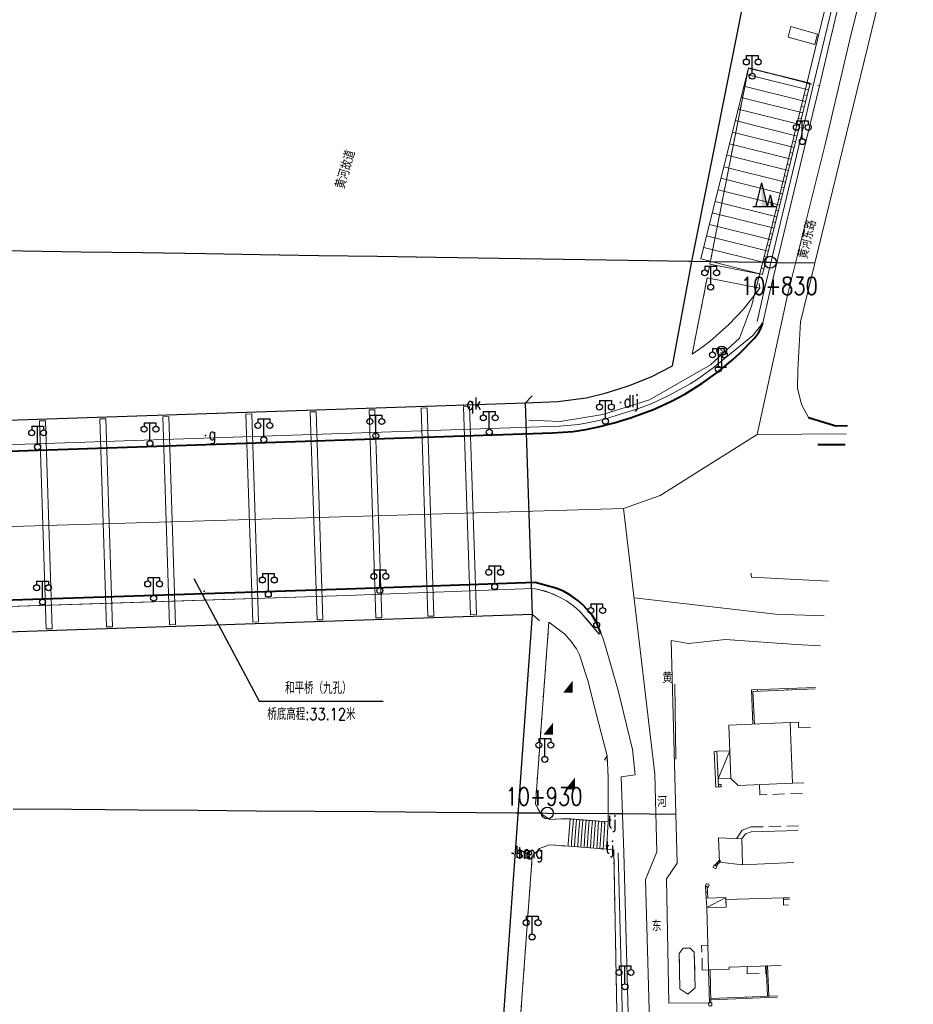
# Model space of a CAD drawing. Extents: x 39508475 to 39522402, y 3783947 to 3795549.
# Tile 225 of 256: x 39517838 to 39517988, y 3791577 to 3791742. Entities that reach past the tile are written whole.
import ezdxf
from ezdxf.enums import TextEntityAlignment as Align

# ---------------------------------------------------------------- set-up
doc = ezdxf.new("R2010")
doc.units = 0
doc.header["$PDSIZE"] = 0.2
for name, pattern in [('X0', [4, 3, -1]), ('X5', [3, 2, -1]), ('X6', [2, 1, -1])]:
    doc.linetypes.add(name, pattern=pattern)
doc.layers.get('0').update_dxf_attribs({"linetype": 'CONTINUOUS'})
for name, color, linetype in [('DLSS', 4, 'CONTINUOUS'), ('JCDL_CLKZD', 142, 'CONTINUOUS'), ('JCDL_DMD', 30, 'CONTINUOUS'), ('JCDL_DMX_F', 30, 'CONTINUOUS'), ('JCDL_JMDD_F', 231, 'CONTINUOUS'), ('JCDL_JMDX_F', 231, 'CONTINUOUS'), ('JCDL_JT_ZJ', 100, 'CONTINUOUS'), ('JCDL_JTD_F', 100, 'CONTINUOUS'), ('JCDL_ZBM', 3, 'CONTINUOUS'), ('JMD', 6, 'CONTINUOUS'), ('SXSS', 5, 'CONTINUOUS'), ('zdh', 7, 'CONTINUOUS'), ('断面线', 2, 'CONTINUOUS')]:
    doc.layers.add(name, color=color, linetype=linetype)
for name, color, linetype, lineweight in [('JCDL_JMDX', 1, 'CONTINUOUS', 0), ('JCDL_ZBX', 3, 'CONTINUOUS', 0), ('JCDL_ZBX_F', 7, 'CONTINUOUS', 0), ('TEXTL_ZJ', 7, 'CONTINUOUS', 0)]:
    doc.layers.add(name, color=color, linetype=linetype, lineweight=lineweight)
doc.styles.add('HZ', font='rs', dxfattribs={"width": 0.8, "bigfont": 'hztxt'})
doc.styles.get("Standard").update_dxf_attribs({"font": 'txt', "width": 1.1})
doc.linetypes.add('10422', pattern='A,2,[150,AAA.SHX,S=1,R=0,X=0,Y=1],2,[177,AAA.SHX,S=1,R=0,X=0,Y=0.8],1e-09', length=4)
doc.linetypes.add('X35', pattern='A,2,[150,AAA.SHX,S=1,R=0,X=0,Y=1],2,[177,AAA.SHX,S=1,R=0,X=0,Y=0.8],1e-09', length=4)
doc.linetypes.add('X49', pattern='A,0,[5,symbolt.shx,S=1,R=0,X=0,Y=0],-10', length=10)
doc.linetypes.add('X7', pattern='A,6,-1.333,[149,symbolx.shx,S=0.25,R=0,X=0,Y=0],-1.333,[149,symbolx.shx,S=0.25,R=0,X=0,Y=0],-1.333', length=9.999)

# ---------------------------------------------------------------- blocks, each defined once
blk = doc.blocks.new('3816000')
at = {"color": 0}
blk.add_line((0, 0), (0, 2), dxfattribs=at)
at = {"color": 0, "flags": 128}
blk.add_lwpolyline([(0.8, 0), (-0.8, 0)], dxfattribs=at)
at = {"color": 0, "linetype": 'Continuous'}
blk.add_circle((0, 2.8), 0.8, dxfattribs=at)
at = {"color": 0, "insert": (0, 2.8), "char_height": 1, "attachment_point": 5}
blk.add_mtext('S', dxfattribs=at)
blk = doc.blocks.new('3521000')
at = {"color": 0}
for p, q in [((-1, 3.5), (1, 3.5)), ((0, 0.5), (0, 3.5))]:
    blk.add_line(p, q, dxfattribs=at)
at = {"color": 0, "linetype": 'Continuous', "flags": 128}
for points in [[(-1, 3.5), (-1, 2.9)], [(1, 3.5), (1, 2.9)]]:
    blk.add_lwpolyline(points, dxfattribs=at)
at = {"color": 0}
for centre in [(-1, 2.4), (1, 2.4), (0, 0)]:
    blk.add_circle(centre, 0.5, dxfattribs=at)
blk = doc.blocks.new('3540000')
at = {"color": 0}
for p, q in [((-1.5, 0), (-0.5, 4)), ((0.5, 0), (-0.5, 4)), ((0.5, 0), (1, 2)), ((1.5, 0), (1, 2)), ((-2, 0), (2, 0))]:
    blk.add_line(p, q, dxfattribs=at)
for points in [[(-0.5, 4), (0.5, 0), (-0.5, 0)], [(1, 2), (1.5, 0), (1, 0)]]:
    blk.add_solid(points, dxfattribs=at)
blk = doc.blocks.new('8622000')
at = {"linetype": 'Continuous'}
blk.add_hatch(color=0, dxfattribs=at).paths.add_polyline_path([(0.8, 2), (-0.8, 0), (0.8, 0)])

msp = doc.modelspace()

# ---------------------------------------------------------------- linework, layer by layer
at = {"layer": 'DLSS', "linetype": 'Continuous'}
for p, q in [((39517922.69856, 3791677.75862), (39517923.79132, 3791678.92733)), ((39517814.949, 3791674.14), (39517922.69856, 3791677.75862)), ((39517923.871, 3791642.142), (39517816.17, 3791638.54301)), ((39517923.871, 3791642.142), (39517925.03953, 3791641.04905))]:
    msp.add_line(p, q, dxfattribs=at)
at = {"layer": 'DLSS', "linetype": 'X7', "lineweight": 0}
for points in [[(39517961.67146, 3791672.4367), (39517966.86461, 3791696.11318), (39517973.16666, 3791721.26903), (39517977.32279, 3791738.93362), (39517980.04624, 3791750)], [(39517976.76084, 3791672.57392), (39517961.67146, 3791672.4367), (39517945.33629, 3791662.19548), (39517939.18276, 3791659.97884)], [(39517939.18276, 3791659.97884), (39517811.3769, 3791656.21158), (39517755.73934, 3791654.41485), (39517750, 3791654.2295)], [(39517940.96356, 3791644.97232), (39517964.78093, 3791642.21207), (39517972.98308, 3791641.89551)]]:
    msp.add_lwpolyline(points, dxfattribs=at)
at = {"layer": 'DLSS', "linetype": 'Continuous', "lineweight": 20}
for points in [[(39517976.69539, 3791750), (39517974.11501, 3791739.254), (39517972.16643, 3791731.13802), (39517969.948, 3791721.89799), (39517963.832, 3791696.426), (39517962.66, 3791691.22699)], [(39517969.00149, 3791691.39426), (39517983.29631, 3791750)], [(39517969.0015, 3791691.39427), (39517968.5263, 3791683.29885), (39517968.48623, 3791680.25283), (39517969.13161, 3791677.46527), (39517970.32769, 3791675.29076)], [(39517973.70285, 3791647.74062), (39517960.71922, 3791648.43964), (39517960.70062, 3791648.81158)], [(39517935.36644, 3791639.01463), (39517935.705, 3791638.209), (39517936.138, 3791636.742), (39517938.266, 3791629.37), (39517940.70201, 3791619.44601), (39517941.165, 3791615.168), (39517938.793, 3791614.83101), (39517939.27201, 3791602.08099), (39517941.467, 3791518.69), (39517937.968, 3791518.52599)], [(39517972.36461, 3791636.87312), (39517968.271, 3791637.077), (39517956.35, 3791637.923), (39517950.159, 3791637.26301), (39517947.2, 3791637.744), (39517948.20101, 3791600.31299), (39517946.412, 3791597.656), (39517946.798, 3791576.75101), (39517953.52599, 3791576.765)]]:
    msp.add_lwpolyline(points, dxfattribs=at)
at = {"layer": 'DLSS', "linetype": 'X6', "lineweight": 0}
for points in [[(39517965.43503, 3791732.79262), (39517960.20821, 3791734.06937), (39517950.81605, 3791686.2755)], [(39517969.93904, 3791731.63261), (39517972.16643, 3791731.13802)], [(39517929.707, 3791607.778), (39517926.80101, 3791607.63999), (39517925.27172, 3791608.62695), (39517924.351, 3791610.19699), (39517926.635, 3791640.86301)], [(39517936.594, 3791607.26101), (39517936.611, 3791614.77701), (39517936.422, 3791618.33001)], [(39517937.54099, 3791602.533), (39517938.08147, 3791575.16521), (39517932.90855, 3791572.73313), (39517928.562, 3791568.57999), (39517927.25231, 3791563.35482), (39517926.694, 3791557.99699), (39517928.08934, 3791552.36825), (39517930.383, 3791547.04199), (39517931.7292, 3791542.10004), (39517930.106, 3791537.24199), (39517928.564, 3791535.273), (39517926.52, 3791532.97701), (39517924.518, 3791530.196), (39517920.08522, 3791526.68318), (39517919.48701, 3791540.514), (39517919.61199, 3791543.589), (39517923.81399, 3791601.393), (39517925.03554, 3791602.73307), (39517926.731, 3791603.376), (39517929.33699, 3791603.18801)]]:
    msp.add_lwpolyline(points, dxfattribs=at)
at = {"layer": 'DLSS', "linetype": 'Continuous', "lineweight": 0}
for points in [[(39517962.65981, 3791691.22707), (39517960.97188, 3791689.10755), (39517954.31357, 3791683.67124), (39517951.82641, 3791681.88544), (39517950.39593, 3791680.96643), (39517946.81877, 3791678.97433), (39517943.82939, 3791677.61071), (39517941.72645, 3791676.80034), (39517935.97623, 3791675.01767), (39517933.7462, 3791674.50321), (39517931.6023, 3791674.13384), (39517928.39468, 3791673.82057), (39517815.08388, 3791670.03787)], [(39517887.58633, 3791641.22966), (39517888.58578, 3791641.26305), (39517887.44898, 3791676.27465), (39517886.44955, 3791676.24108), (39517887.58633, 3791641.22966)], [(39517896.34197, 3791676.57331), (39517897.3414, 3791676.60687), (39517898.47826, 3791641.59362), (39517897.47881, 3791641.56024), (39517896.34197, 3791676.57331)], [(39517906.24988, 3791641.85333), (39517907.24933, 3791641.88673), (39517906.11243, 3791676.90143), (39517905.11299, 3791676.86787), (39517906.24988, 3791641.85333)], [(39517912.27709, 3791677.10846), (39517913.27652, 3791677.14203), (39517914.41346, 3791642.12613), (39517913.41402, 3791642.09273), (39517912.27709, 3791677.10846)], [(39517841.9873, 3791639.7059), (39517842.98675, 3791639.73928), (39517841.8502, 3791674.74327), (39517840.85077, 3791674.70971), (39517841.9873, 3791639.7059)], [(39517851.0231, 3791675.05133), (39517852.02254, 3791675.0849), (39517853.15914, 3791640.07922), (39517852.1597, 3791640.04582), (39517851.0231, 3791675.05133)], [(39517862.77626, 3791640.4006), (39517863.77571, 3791640.43398), (39517862.63905, 3791675.44144), (39517861.63961, 3791675.40787), (39517862.77626, 3791640.4006)], [(39517875.62603, 3791675.87759), (39517876.62547, 3791675.91115), (39517877.7622, 3791640.90137), (39517876.76275, 3791640.86796), (39517875.62603, 3791675.87759)], [(39517945.63574, 3791500), (39517942.9031, 3791597.56364), (39517944.82179, 3791602.17758), (39517944.49145, 3791615.2434), (39517939.18276, 3791659.97884)], [(39517816.45347, 3791642.87155), (39517892.52966, 3791645.33842), (39517923.91701, 3791646.50899), (39517924.89291, 3791646.34012), (39517926.78199, 3791645.806), (39517928.29439, 3791645.14211), (39517929.57133, 3791644.44637), (39517930.84012, 3791643.55204), (39517931.91501, 3791642.587), (39517935.071, 3791638.85299), (39517935.36669, 3791639.01474)]]:
    msp.add_lwpolyline(points, dxfattribs=at)
at = {"layer": 'DLSS', "linetype": 'Continuous', "lineweight": 40}
for points in [[(39517815.62876, 3791668.96471), (39517927.25911, 3791672.70785), (39517930.68705, 3791672.96516), (39517932.86941, 3791673.28165), (39517934.97437, 3791673.70243), (39517937.62406, 3791674.39918), (39517940.35186, 3791675.24166), (39517944.2311, 3791676.65127), (39517947.28376, 3791678.04395), (39517949.53568, 3791679.24726), (39517952.40449, 3791681.02069), (39517954.95087, 3791682.8493), (39517957.4977, 3791684.95633), (39517958.77867, 3791686.13722), (39517961.22408, 3791688.65797), (39517961.9281, 3791689.56214), (39517962.31463, 3791690.28765), (39517962.65981, 3791691.22707)], [(39517970.32769, 3791675.29076), (39517974.92717, 3791673.88057), (39517976.9299, 3791673.94679)], [(39517971.93402, 3791670.77675), (39517976.53671, 3791670.75378)], [(39517935.36644, 3791639.01463), (39517934.675, 3791640.66), (39517933.90277, 3791642.00746), (39517932.448, 3791643.682), (39517931.51138, 3791644.50964), (39517930.33706, 3791645.35039), (39517929.07277, 3791646.05992), (39517927.81819, 3791646.59698), (39517924.336, 3791647.546), (39517892.49535, 3791646.38785), (39517815.91453, 3791643.90411), (39517810.093, 3791643.55749), (39517799.79371, 3791642.13263), (39517788.50147, 3791640.39281), (39517781.22896, 3791639.10394), (39517779.12511, 3791638.65899)]]:
    msp.add_lwpolyline(points, dxfattribs=at)
at = {"layer": 'JCDL_CLKZD'}
msp.add_point((39517868.561, 3791646.075), dxfattribs=at)
at = {"layer": 'JCDL_DMX_F', "color": 3, "linetype": 'X35', "lineweight": 0}
for points in [[(39517974.52871, 3791750), (39517964.76471, 3791709.86418), (39517960.72387, 3791694.0441), (39517958.69792, 3791688.62207), (39517953.8116, 3791684.13796), (39517943.54576, 3791678.27176), (39517935.68255, 3791675.80672), (39517928.50583, 3791674.6522), (39517923.26369, 3791674.83942)], [(39517947.81, 3791630.419), (39517947.979, 3791617.81801)]]:
    msp.add_lwpolyline(points, dxfattribs=at)
at = {"layer": 'JCDL_DMX_F', "color": 3, "linetype": 'Continuous', "lineweight": 0}
for points in [[(39517962.6024, 3791699.38314), (39517970.62162, 3791731.55653), (39517960.22762, 3791734.14724), (39517952.20839, 3791701.97385), (39517962.6024, 3791699.38314)], [(39517970.34162, 3791730.43317), (39517959.94762, 3791733.02388)], [(39517969.85792, 3791728.49254), (39517959.46392, 3791731.08325)], [(39517970.58348, 3791731.40348), (39517970.09832, 3791731.52441)], [(39517970.09977, 3791729.46286), (39517969.61462, 3791729.58378)], [(39517969.37422, 3791726.55192), (39517958.98022, 3791729.14262)], [(39517969.61607, 3791727.52223), (39517969.13092, 3791727.64315)], [(39517968.89052, 3791724.61129), (39517958.49651, 3791727.202)], [(39517968.40682, 3791722.67066), (39517958.01281, 3791725.26137)], [(39517969.13237, 3791725.5816), (39517968.64721, 3791725.70253)], [(39517967.92312, 3791720.73003), (39517957.52911, 3791723.32074)], [(39517968.64867, 3791723.64097), (39517968.16351, 3791723.7619)], [(39517967.43941, 3791718.78941), (39517957.04541, 3791721.38012)], [(39517968.16497, 3791721.70035), (39517967.67981, 3791721.82127)], [(39517966.95571, 3791716.84878), (39517956.56171, 3791719.43949)], [(39517967.68126, 3791719.75972), (39517967.19611, 3791719.88065)], [(39517967.19756, 3791717.81909), (39517966.71241, 3791717.94002)], [(39517966.47201, 3791714.90815), (39517956.07801, 3791717.49886)], [(39517966.71386, 3791715.87847), (39517966.2287, 3791715.99939)], [(39517965.98831, 3791712.96753), (39517955.5943, 3791715.55823)], [(39517965.50461, 3791711.0269), (39517955.1106, 3791713.61761)], [(39517966.23016, 3791713.93784), (39517965.745, 3791714.05877)], [(39517965.02091, 3791709.08627), (39517954.6269, 3791711.67698)], [(39517965.74646, 3791711.99721), (39517965.2613, 3791712.11814)], [(39517964.5372, 3791707.14565), (39517954.1432, 3791709.73636)], [(39517965.26276, 3791710.05659), (39517964.7776, 3791710.17751)], [(39517964.0535, 3791705.20502), (39517953.6595, 3791707.79573)], [(39517964.77905, 3791708.11596), (39517964.2939, 3791708.23689)], [(39517964.29535, 3791706.17533), (39517963.81019, 3791706.29626)], [(39517963.5698, 3791703.26439), (39517953.17579, 3791705.8551)], [(39517963.0861, 3791701.32377), (39517952.69209, 3791703.91447)], [(39517963.81165, 3791704.23471), (39517963.32649, 3791704.35563)], [(39517962.6024, 3791699.38314), (39517952.20839, 3791701.97385)], [(39517963.32795, 3791702.29408), (39517962.84279, 3791702.415)], [(39517962.84425, 3791700.35345), (39517962.35909, 3791700.47438)]]:
    msp.add_lwpolyline(points, dxfattribs=at)
at = {"layer": 'JCDL_JMDX', "color": 6, "linetype": 'Continuous', "lineweight": 0}
for points in [[(39517971.93402, 3791670.77674), (39517972.18402, 3791670.77751)], [(39517960.69168, 3791649.1113), (39517960.70289, 3791648.86155)], [(39517955.121, 3791614.49599), (39517957.09984, 3791619.21071)], [(39517929.707, 3791607.778), (39517936.594, 3791607.26101)], [(39517930.23677, 3791607.73823), (39517929.89523, 3791603.50131)], [(39517930.76654, 3791607.69846), (39517930.45346, 3791603.81462)], [(39517931.29631, 3791607.65869), (39517931.01169, 3791604.12793)], [(39517931.82608, 3791607.61892), (39517931.56992, 3791604.44124)], [(39517932.35585, 3791607.57915), (39517932.12815, 3791604.75455)], [(39517932.88562, 3791607.53939), (39517932.68638, 3791605.06785)], [(39517933.41538, 3791607.49962), (39517933.24462, 3791605.38116)], [(39517933.94515, 3791607.45985), (39517933.80285, 3791605.69447)], [(39517934.47492, 3791607.42008), (39517934.36108, 3791606.00777)], [(39517935.00469, 3791607.38031), (39517934.91931, 3791606.32108)], [(39517935.47754, 3791606.63439), (39517935.22961, 3791602.71754)], [(39517935.53446, 3791607.34054), (39517935.47754, 3791606.63439)], [(39517936.03577, 3791606.9477), (39517935.76531, 3791602.67477)], [(39517936.06423, 3791607.30077), (39517936.03577, 3791606.9477)], [(39517936.594, 3791607.26101), (39517936.301, 3791602.632)], [(39517932.68638, 3791605.06785), (39517932.55115, 3791602.93139)], [(39517933.24462, 3791605.38116), (39517933.08684, 3791602.88862)], [(39517933.80285, 3791605.69447), (39517933.62254, 3791602.84585)], [(39517934.36108, 3791606.00777), (39517934.15823, 3791602.80308)], [(39517934.91931, 3791606.32108), (39517934.69392, 3791602.76031)], [(39517929.89523, 3791603.50131), (39517929.87269, 3791603.14524)], [(39517930.45346, 3791603.81462), (39517930.40838, 3791603.10247)], [(39517931.01169, 3791604.12793), (39517930.94407, 3791603.0597)], [(39517931.56992, 3791604.44124), (39517931.47977, 3791603.01693)], [(39517932.12815, 3791604.75455), (39517932.01546, 3791602.97416)], [(39517929.33699, 3791603.18801), (39517936.301, 3791602.632)], [(39517954.46, 3791600.01399), (39517954.278, 3791599.563), (39517954.71501, 3791599.36001), (39517954.897, 3791599.811), (39517954.46, 3791600.01399)], [(39517955.329, 3791600.81199), (39517954.58399, 3791599.98)], [(39517955.51524, 3791600.64522), (39517954.77024, 3791599.81322)], [(39517954.9565, 3791600.39599), (39517955.14274, 3791600.22922)], [(39517955.329, 3791600.81199), (39517955.51524, 3791600.64522)], [(39517954.58399, 3791599.98), (39517954.77024, 3791599.81322)], [(39517952.946, 3791596.42699), (39517953.138, 3791596.86), (39517953.596, 3791596.66799), (39517953.42499, 3791596.21801), (39517952.946, 3791596.42699)], [(39517953.005, 3791596.402), (39517953.2546, 3791596.41629)], [(39517953.005, 3791596.402), (39517953.118, 3791594.42901)], [(39517953.0615, 3791595.4155), (39517953.31109, 3791595.4298)], [(39517953.2546, 3791596.41629), (39517953.36759, 3791594.4433)], [(39517953.118, 3791594.42901), (39517953.36759, 3791594.4433)], [(39517956.42, 3791594.503), (39517953.19699, 3791592.805)], [(39517967.14232, 3791594.46404), (39517966.165, 3791594.443)], [(39517967.11145, 3791594.21331), (39517966.17038, 3791594.19306)], [(39517953.51299, 3791582.34), (39517953.76293, 3791582.34583)], [(39517953.51299, 3791582.34), (39517953.643, 3791576.768)], [(39517953.76293, 3791582.34583), (39517953.89293, 3791576.77383)], [(39517963.432, 3791582.99899), (39517963.18226, 3791582.98746)], [(39517963.41727, 3791577.89946), (39517963.18226, 3791582.98746)], [(39517963.667, 3791577.91099), (39517963.432, 3791582.99899)], [(39517963.54715, 3791580.50587), (39517963.29742, 3791580.49434)], [(39517953.5793, 3791579.49828), (39517953.82923, 3791579.50411)], [(39517953.87215, 3791577.52381), (39517965.11088, 3791577.96716)], [(39517953.882, 3791577.27401), (39517953.87215, 3791577.52381)], [(39517953.882, 3791577.27401), (39517965.07992, 3791577.71575)], [(39517959.9025, 3791577.51151), (39517959.89265, 3791577.76131)], [(39517963.667, 3791577.91099), (39517963.41727, 3791577.89946)], [(39517953.643, 3791576.768), (39517953.89293, 3791576.77383)]]:
    msp.add_lwpolyline(points, dxfattribs=at)
at = {"layer": 'JCDL_JMDX', "color": 6, "linetype": 'X5', "lineweight": 0}
for points in [[(39517969.30687, 3791612.04186), (39517962.15, 3791611.785), (39517962.08499, 3791613.51901)], [(39517958.293, 3791604.436), (39517958.292, 3791604.512), (39517959.17392, 3791605.84674), (39517960.679, 3791606.389), (39517968.63305, 3791606.56991)], [(39517953.51299, 3791582.34), (39517952.462, 3791582.304), (39517952.346, 3791586.462), (39517953.37301, 3791586.497)], [(39517959.992, 3791582.881), (39517960.026, 3791581.671), (39517963.14099, 3791581.77701), (39517963.106, 3791582.98801)]]:
    msp.add_lwpolyline(points, dxfattribs=at)
at = {"layer": 'JCDL_JMDX_F', "linetype": 'Continuous', "lineweight": 0}
for points in [[(39517967.33651, 3791741.09889), (39517966.92303, 3791739.28861)], [(39517971.42605, 3791738.06162), (39517971.84804, 3791739.81761)], [(39517962.14414, 3791697.05165), (39517962.04624, 3791697.84564)], [(39517971.50094, 3791629.85945), (39517960.715, 3791629.443), (39517960.97948, 3791623.69885)], [(39517971.46999, 3791629.60807), (39517960.97632, 3791629.2029), (39517961.22922, 3791623.71035)], [(39517961.7646, 3791629.48353), (39517961.77424, 3791629.23371)], [(39517966.76088, 3791629.67643), (39517966.77052, 3791629.42662)], [(39517960.89666, 3791625.49756), (39517961.1464, 3791625.50906)], [(39517936.422, 3791618.33001), (39517936.01418, 3791617.64176)], [(39517954.46599, 3791619.096), (39517954.722, 3791613.08299), (39517955.17501, 3791613.114), (39517954.91862, 3791619.11534), (39517954.46599, 3791619.096)], [(39517955.176, 3791613.114), (39517955.626, 3791613.131), (39517955.60999, 3791613.55199), (39517955.15801, 3791613.535), (39517955.176, 3791613.114)], [(39517953.52599, 3791576.765), (39517953.53899, 3791576.26799), (39517954.06599, 3791576.282), (39517954.053, 3791576.779), (39517953.52599, 3791576.765)]]:
    msp.add_lwpolyline(points, dxfattribs=at)
at = {"layer": 'JCDL_ZBM', "linetype": 'Continuous', "lineweight": 0}
for points in [[(39517967.33651, 3791741.09889), (39517971.84804, 3791739.81761), (39517971.42605, 3791738.06162), (39517966.92303, 3791739.28861), (39517967.33651, 3791741.09889)], [(39517969.93904, 3791731.63261), (39517970.62162, 3791731.55653), (39517962.6024, 3791699.38314), (39517953.73449, 3791701.12613), (39517960.20821, 3791734.06937), (39517965.43503, 3791732.79262), (39517969.93904, 3791731.63261)], [(39517962.14414, 3791697.05165), (39517959.37752, 3791693.50687), (39517956.94282, 3791690.95999), (39517954.81006, 3791689.02194), (39517953.76789, 3791688.15985), (39517952.60441, 3791687.25667), (39517950.74981, 3791685.93838), (39517953.27623, 3791698.79464), (39517962.14414, 3791697.05165)], [(39517815.91453, 3791643.90411), (39517892.49535, 3791646.38785), (39517924.336, 3791647.546), (39517926.04596, 3791647.11672), (39517927.81801, 3791646.59699), (39517929.073, 3791646.06), (39517930.33706, 3791645.35039), (39517931.22458, 3791644.71496), (39517932.448, 3791643.682), (39517933.35956, 3791642.70103), (39517933.903, 3791642.007), (39517934.50831, 3791640.95085), (39517934.95698, 3791639.98929), (39517935.36669, 3791639.01474), (39517935.071, 3791638.85299), (39517933.28475, 3791641.03235), (39517931.91501, 3791642.587), (39517930.84012, 3791643.55204), (39517929.57133, 3791644.44637), (39517928.29439, 3791645.14211), (39517927.4061, 3791645.56507), (39517926.04825, 3791646.0472), (39517924.89291, 3791646.34012), (39517923.91701, 3791646.50899), (39517892.52966, 3791645.33842), (39517849.7726, 3791643.9407), (39517823.3442, 3791643.10196)], [(39517926.635, 3791640.86301), (39517929.33001, 3791638.85901), (39517930.38, 3791637.6), (39517931.27201, 3791636.35), (39517931.794, 3791635.33201), (39517932.15599, 3791634.193), (39517932.681, 3791632.544), (39517933.219, 3791630.85299), (39517934.38399, 3791626.29599), (39517936.422, 3791618.33001), (39517936.611, 3791614.77701), (39517936.594, 3791607.26101), (39517929.641, 3791607.82699), (39517926.80101, 3791607.63999), (39517925.27172, 3791608.62695), (39517924.351, 3791610.19699), (39517926.635, 3791640.86301)], [(39517937.54099, 3791602.533), (39517938.08147, 3791575.16521), (39517932.90855, 3791572.73313), (39517928.562, 3791568.57999), (39517927.25231, 3791563.35482), (39517926.694, 3791557.99699), (39517928.08934, 3791552.36825), (39517930.383, 3791547.04199), (39517931.7292, 3791542.10004), (39517930.106, 3791537.24199), (39517928.564, 3791535.273), (39517926.52, 3791532.97701), (39517924.518, 3791530.196), (39517920.08522, 3791526.68318), (39517919.48701, 3791540.514), (39517919.61199, 3791543.589), (39517923.81399, 3791601.393), (39517925.03554, 3791602.73307), (39517926.731, 3791603.376), (39517929.33699, 3791603.18801), (39517936.301, 3791602.632), (39517937.54099, 3791602.533)], [(39517948.542, 3791585.10899), (39517949.23301, 3791585.98399), (39517950.39, 3791585.959), (39517951.081, 3791585.323), (39517951.26999, 3791579.299), (39517950.03882, 3791578.25991), (39517948.692, 3791579.144), (39517948.542, 3791585.10899)]]:
    msp.add_lwpolyline(points, dxfattribs=at)
at = {"layer": 'JCDL_ZBX', "color": 114, "linetype": 'X49', "lineweight": 0, "true_color": 0x009944}
for points in [[(39517975.66697, 3791750), (39517973.14264, 3791739.48746), (39517971.19406, 3791731.37147), (39517968.97563, 3791722.13146), (39517962.85802, 3791696.6527), (39517961.68447, 3791691.44691)], [(39517938.27215, 3791602.04955), (39517940.44105, 3791519.64971)]]:
    msp.add_lwpolyline(points, dxfattribs=at)
at = {"layer": 'JCDL_ZBX_F', "color": 114, "linetype": 'X0', "lineweight": 0, "true_color": 0x009944}
for points in [[(39517935.071, 3791638.85299), (39517935.36669, 3791639.01474)], [(39517937.54099, 3791602.533), (39517936.301, 3791602.632)], [(39517948.542, 3791585.10899), (39517949.23301, 3791585.98399), (39517950.39, 3791585.959), (39517951.081, 3791585.323), (39517951.26999, 3791579.299), (39517950.03882, 3791578.25991), (39517948.692, 3791579.144), (39517948.542, 3791585.10899)]]:
    msp.add_lwpolyline(points, dxfattribs=at)
at = {"layer": 'JMD', "linetype": 'Continuous'}
msp.add_line((39517877.85766, 3791627.54541), (39517898.70766, 3791627.54541), dxfattribs=at)
at = {"layer": 'JMD', "linetype": 'Continuous', "flags": 128}
msp.add_lwpolyline([(39517866.82204, 3791648.2238), (39517877.85766, 3791627.54541)], dxfattribs=at)
at = {"layer": 'JMD', "color": 6, "linetype": 'Continuous', "lineweight": 0}
for points in [[(39517956.94301, 3791623.53699), (39517967.26799, 3791623.951), (39517967.62499, 3791613.748), (39517958.51099, 3791613.37099), (39517957.269, 3791614.54501), (39517956.94301, 3791623.53699)], [(39517969.52559, 3791613.818), (39517967.62499, 3791613.748), (39517967.26799, 3791623.951), (39517968.635, 3791624.033), (39517968.669, 3791623.13001), (39517970.6814, 3791623.20414)], [(39517957.09984, 3791619.21071), (39517957.269, 3791614.54501), (39517955.121, 3791614.49599), (39517954.91862, 3791619.11534), (39517957.09984, 3791619.21071)], [(39517967.87363, 3791600.40284), (39517959.202, 3791600.01), (39517959.097, 3791604.404), (39517959.71133, 3791605.24715), (39517960.69799, 3791605.58601), (39517968.53384, 3791605.76425)], [(39517955.18801, 3791604.551), (39517959.094, 3791604.406), (39517959.202, 3791600.01), (39517955.363, 3791600.451), (39517955.18801, 3791604.551)], [(39517953.118, 3791594.42901), (39517956.42, 3791594.503), (39517956.47947, 3791592.89129), (39517953.19699, 3791592.805), (39517953.118, 3791594.42901)], [(39517953.19699, 3791592.805), (39517956.47947, 3791592.89129), (39517956.43174, 3791594.18805), (39517966.107, 3791594.481), (39517966.142, 3791593.24801), (39517966.99617, 3791593.27718)], [(39517965.74025, 3791583.07808), (39517956.965, 3791582.778), (39517956.974, 3791582.45901), (39517953.51299, 3791582.34), (39517953.19699, 3791592.805)]]:
    msp.add_lwpolyline(points, dxfattribs=at)
at = {"layer": 'SXSS', "linetype": '10422', "flags": 128}
for points in [[(39517923.871, 3791642.142), (39517922.69856, 3791677.75862), (39517928.15308, 3791677.9836), (39517932.9274, 3791678.5924), (39517936.12975, 3791679.39114), (39517938.7773, 3791680.2088), (39517940.33646, 3791680.73242), (39517943.8242, 3791682.161), (39517947.46362, 3791683.97023), (39517950.62534, 3791701.26677), (39517960.34648, 3791750), (39517971.0906, 3791803.86154), (39517976.26565, 3791827.62678), (39517976.44135, 3791828.29378), (39517977.26272, 3791831.41178), (39517977.591, 3791832.658), (39517990.763, 3791885.70899), (39517989.837, 3791886.822), (39517988.65882, 3791887.86485), (39517987.97136, 3791888.94127), (39517987.66999, 3791889.662), (39517987.46966, 3791890.67594), (39517987.43302, 3791891.32987), (39517987.58467, 3791892.50883), (39517993.222, 3791912.719), (39517993.742, 3791914.43101), (39517994.523, 3791915.51501), (39517995.146, 3791916.06101), (39517995.802, 3791916.465), (39517996.871, 3791916.85699), (39517998.729, 3791917.11501), (39517999.44601, 3791917.342), (39518000, 3791917.63716), (39518000.437, 3791917.86999), (39518001.094, 3791918.402), (39518020.80444, 3792000), (39518043.60841, 3792094.40467), (39518047.856, 3792111.989), (39518051.95988, 3792129.16266), (39518052.669, 3792132.194), (39518059.1379, 3792192.3349), (39518059.677, 3792197.34701), (39518060.29799, 3792199.946), (39518060.718, 3792201.434), (39518078.45956, 3792250), (39518092.28169, 3792287.50762), (39518111.37235, 3792339.92522), (39518111.50001, 3792340.324), (39518111.034, 3792340.84401), (39518110.875, 3792341.23), (39518110.837, 3792341.494), (39518111.63, 3792343.64401), (39518111.927, 3792343.892), (39518113.155, 3792344.03101), (39518114.31427, 3792347.21618), (39518124.93201, 3792377.555), (39518132.179, 3792424.282), (39518132.72432, 3792445.40861), (39518134.387, 3792459.779), (39518139.86, 3792476.51299), (39518143.19049, 3792500), (39518151.682, 3792559.88299), (39518151.681, 3792560.5535), (39518151.68701, 3792564.97099), (39518148.548, 3792582.37501), (39518144.725, 3792603.23101), (39518143.23101, 3792607.25699), (39518140.308, 3792612.48701), (39518138.21601, 3792615.23101), (39518135.993, 3792617.607), (39518132.168, 3792620.798), (39518129.61399, 3792622.23), (39518126.80301, 3792623.417), (39518121.62499, 3792625.312), (39518120.149, 3792625.45499), (39518119.52, 3792625.88099), (39518119.29777, 3792626.22884), (39518119.037, 3792626.637)], [(39517916.65686, 3791541.98604), (39517923.871, 3791642.142)]]:
    msp.add_lwpolyline(points, dxfattribs=at)
at = {"layer": 'zdh', "linetype": 'Continuous'}
for p in [(39517912.24, 3791677.398, 40.561), (39517938.7, 3791677.805, 39.692), (39517868.82, 3791672.267, 42.088), (39517936.01, 3791606.998, 38.2), (39517920.44, 3791601.953, 35.465), (39517920.64, 3791601.891, 36.082), (39517920.91, 3791601.753, 36.599), (39517935.59, 3791602.709, 38.192)]:
    msp.add_point(p, dxfattribs=at)
at = {"layer": '断面线', "color": 1, "flags": 128}
for points in [[(39517828.06411, 3791703.50748), (39517838.02509, 3791703.35463), (39517847.86462, 3791703.20365), (39517858.18566, 3791703.04528), (39517868.84194, 3791702.88176), (39517877.98478, 3791702.74147), (39517887.88422, 3791702.58957), (39517897.75311, 3791702.43813), (39517907.66019, 3791702.28611), (39517918.23294, 3791702.12388), (39517929.07191, 3791701.95756), (39517939.95263, 3791701.7906), (39517950.19013, 3791701.63351), (39517950.69635, 3791701.62574), (39517953.79582, 3791701.57818), (39517963.11387, 3791701.4352), (39517963.90366, 3791701.42308), (39517965.02769, 3791701.40583), (39517971.41954, 3791701.30775)], [(39517836.45185, 3791609.43672), (39517846.31642, 3791609.35932), (39517857.48767, 3791609.27166), (39517867.49446, 3791609.19314), (39517877.39274, 3791609.11547), (39517887.24639, 3791609.03815), (39517897.265, 3791608.95954), (39517907.69629, 3791608.87768), (39517921.08733, 3791608.77261), (39517921.46722, 3791608.76963), (39517925.20525, 3791608.7403), (39517926.37772, 3791608.7311), (39517936.59715, 3791608.65091), (39517939.02589, 3791608.63185), (39517947.98042, 3791608.56158)]]:
    msp.add_lwpolyline(points, dxfattribs=at)
at = {"layer": '断面线'}
for centre in [(39517963.90366, 3791701.42308), (39517926.37772, 3791608.7311)]:
    msp.add_circle(centre, 1, dxfattribs=at)

# ---------------------------------------------------------------- block references
at = {"layer": 'JCDL_DMD'}
for p in [(39517929.841, 3791629.00301), (39517926.514, 3791621.922), (39517930.213, 3791612.693)]:
    msp.add_blockref('8622000', p, dxfattribs=at)
at = {"layer": 'JCDL_JMDD_F'}
for name, p in [('3521000', (39517960.867, 3791732.731)), ('3521000', (39517969.295, 3791721.716)), ('3540000', (39517962.955, 3791710.787)), ('3521000', (39517953.86599, 3791697.23999)), ('3521000', (39517955.16054, 3791683.43413)), ('3521000', (39517936.14463, 3791674.648)), ('3521000', (39517916.589, 3791672.83101)), ('3521000', (39517878.63101, 3791671.559)), ('3521000', (39517897.48901, 3791672.217)), ('3521000', (39517840.549, 3791670.324)), ('3521000', (39517859.467, 3791670.92399)), ('3521000', (39517917.501, 3791646.838)), ('3521000', (39517860.078, 3791644.886)), ('3521000', (39517879.391, 3791645.55)), ('3521000', (39517898.16001, 3791646.167)), ('3521000', (39517841.379, 3791644.247)), ('3521000', (39517934.675, 3791640.40999)), ('3521000', (39517925.94, 3791617.75801)), ('3521000', (39517923.805, 3791587.86999)), ('3521000', (39517939.433, 3791579.495))]:
    msp.add_blockref(name, p, dxfattribs=at)
at = {"layer": 'JCDL_JTD_F', "color": 250}
msp.add_blockref('3816000', (39517955.72918, 3791683.72755), dxfattribs=at)

# ---------------------------------------------------------------- texts
at = {"layer": 'JCDL_JT_ZJ', "style": 'HZ', "width": 0.8}
for s, p in [('黄', (39517945.73714, 3791630.07276)), ('河', (39517944.83777, 3791609.18398)), ('东', (39517943.93841, 3791588.29521))]:
    msp.add_text(s, height=1.8, dxfattribs=at).set_placement(p, align=Align.BOTTOM_LEFT)
at = {"layer": 'JMD', "linetype": 'Continuous', "style": 'HZ', "width": 0.8}
for s, p in [('和平桥（九孔）', (39517882.20211, 3791628.78094)), (' 桥底高程:33.12米', (39517878.11726, 3791624.38524))]:
    msp.add_text(s, height=2, dxfattribs=at).set_placement(p)
at = {"layer": 'TEXTL_ZJ', "style": 'HZ', "width": 0.8}
for s, rotation, p in [('黄河故道', 73.8716629, (39517892.78733, 3791713.47938)), ('黄河东路', 76.6161963, (39517970.70119, 3791701.76273))]:
    msp.add_text(s, height=1.8, rotation=rotation, dxfattribs=at).set_placement(p, align=Align.BOTTOM_LEFT)
at = {"layer": 'zdh', "linetype": 'Continuous', "style": 'HZ', "width": 0.8}
for s, p in [('qk', (39517912.74, 3791676.648, 40.561)), ('dlj', (39517939.2, 3791677.055, 39.692)), ('g', (39517869.32, 3791671.517, 42.088)), ('tj', (39517936.51, 3791606.248, 38.2)), ('he', (39517920.94, 3791601.203, 35.465)), ('tj', (39517936.09, 3791601.959, 38.192)), ('smg', (39517921.14, 3791601.141, 36.082)), ('he', (39517921.41, 3791601.003, 36.599))]:
    msp.add_text(s, height=2, dxfattribs=at).set_placement(p)
at = {"layer": '断面线', "linetype": 'Continuous', "style": 'HZ', "width": 0.8}
for s, p in [('10+830', (39517971.90318, 3791697.44009)), ('10+930', (39517932.28409, 3791611.51587))]:
    msp.add_text(s, height=3, dxfattribs=at).set_placement(p, align=Align.MIDDLE_RIGHT)

doc.saveas('drawing.dxf')
